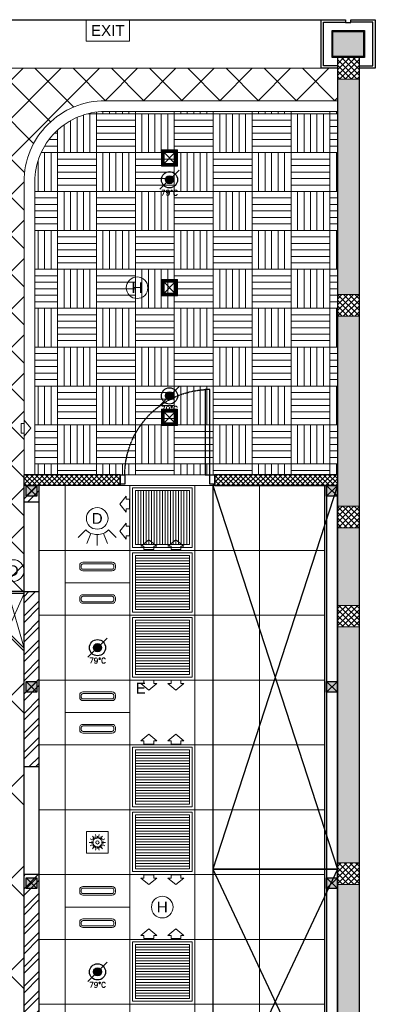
# Model space of a CAD drawing. Header units: millimetres. Extents: x -150 to 37805, y -49 to 13830.
# Tile 16 of 17: x 14410 to 17700, y 4720 to 13830. Entities that reach past the tile are written whole.
import ezdxf
from ezdxf.enums import TextEntityAlignment as Align

# ---------------------------------------------------------------- set-up
doc = ezdxf.new("R2010")
doc.units = ezdxf.units.MM
doc.linetypes.add('( Hidden )', pattern=[0.375, 0.25, -0.125])
doc.linetypes.add('HIDDEN2', pattern=[0.1875, 0.125, -0.0625])
for name, color, linetype, lineweight in [('a- flr dim 02', 1, 'Continuous', 30), ('A-BULKHEAD', 252, 'Continuous', 5), ('A-CLMN P', 1, 'Continuous', 30), ('A-DOOR', 1, 'Continuous', 0), ('A-GA DIM', 1, 'Continuous', 5), ('A-LIGHT', 1, 'Continuous', 5), ('A-LINTEL', 252, '( Hidden )', 0), ('A-Wall & Column', 2, 'Continuous', 0), ('EQ', 252, 'Continuous', 25), ('ND_26_HATCH', 8, 'Continuous', 13), ('WALL', 1, 'Continuous', 5)]:
    doc.layers.add(name, color=color, linetype=linetype, lineweight=lineweight)
for name, color, linetype, lineweight, true_color in [('A-100MM (2)', 7, 'Continuous', 5, 0xff7fff), ('A-CEILING-01', 7, 'Continuous', 5, 0xd56ca8), ('A-CEILING-04', 7, 'Continuous', 5, 0x2776bb), ('A-CEILING-05', 7, 'Continuous', 5, 0x139b48), ('A-CEILING-06', 7, 'Continuous', 5, 0x7957ea), ('ACMV', 5, 'Continuous', 20, 0x0000ff), ('CCTV', 7, 'Continuous', 20, 0x7fff7f), ('FIRE', 1, 'Continuous', 20, 0xff0000), ('M-MEP-ELLG-LIGHT', 5, 'Continuous', 15, 0x0000ff), ('M-MEP-ELTV-CAM', 5, 'Continuous', 20, 0x0000ff), ('XR-CP-DS$0$Level 24', 9, 'Continuous', 0, 0x808080)]:
    doc.layers.add(name, color=color, linetype=linetype, lineweight=lineweight, true_color=true_color)
for name, color, linetype, true_color in [('A-140MM', 7, 'Continuous', 0x9f7fff), ('A-COLOUMN', 5, 'Continuous', 0x0000ff), ('Exhaut Hoods', 7, 'Continuous', 0xf26722), ('FIRE-SPKLR-EQP', 1, 'Continuous', 0xff0000), ('RCP LAYOUT', 9, 'Continuous', 0x808080)]:
    doc.layers.add(name, color=color, linetype=linetype, true_color=true_color)
doc.layers.add('DOOR', color=1, linetype='Continuous')
doc.styles.get("Standard").update_dxf_attribs({"font": 'arial.ttf'})
pattern_1 = [(45, (451552.75, 162145.904), (-26.5165043, 26.5165043), []), (135, (451552.75, 162145.904), (-26.5165043, -26.5165043), [])]
pattern_2 = [(45, (0, 0), (-22.98097, 22.98097), []), (135, (0, 0), (-22.98097, -22.98097), [])]

# ---------------------------------------------------------------- blocks, each defined once
blk = doc.blocks.new('Door-Hurgh')
at = {"layer": 'DOOR', "color": 8, "true_color": 0x808080, "elevation": 0}
for points in [[(43490, 2605), (43540, 2605), (43540, 2705), (43490, 2705)], [(44440, 1705), (44390, 1705), (44390, 2605), (44440, 2605)], [(44440, 2605), (44490, 2605), (44490, 2705), (44440, 2705)]]:
    blk.add_lwpolyline(points, close=True, dxfattribs=at)
at = {"layer": 'EQ', "color": 8, "linetype": 'HIDDEN2', "ltscale": 7, "true_color": 0x808080}
blk.add_arc((44442, 2605, 0), 902, 180.0462, 266.7054, dxfattribs=at)
blk = doc.blocks.new('A$C81f607aa')
at = {"layer": 'A-100MM (2)', "true_color": 0x808080, "transparency": 33554687}
h = blk.add_hatch(dxfattribs=at)
h.set_pattern_fill('ANSI37', color=8, scale=260)
h.set_pattern_definition(pattern_2)
h.paths.add_polyline_path([(138.8, 9620), (-750, 9620), (-750, 9520), (138.8, 9520)])
h = blk.add_hatch(dxfattribs=at)
h.set_pattern_fill('ANSI37', color=8, scale=260)
h.set_pattern_definition(pattern_2)
h.paths.add_polyline_path([(1013.8, 9620), (1013.8, 9520), (2150, 9520), (2150, 9620)])
at = {"layer": 'A-140MM', "lineweight": 0, "true_color": 0x808080}
h = blk.add_hatch(dxfattribs=at)
h.set_pattern_fill('ANSI32', color=8, scale=340)
h.set_pattern_definition([(45, (451552.75, 162145.9), (-90.156115, 90.156115), []), (45, (451612.86, 162145.9), (-90.156115, 90.156115), [])])
h.paths.add_polyline_path([(-610, 5920), (-750, 5920), (-750, 3520), (-610, 3520)])
h.paths.add_polyline_path([(-610, 8540), (-750, 8540), (-750, 6920), (-610, 6920)])
h.paths.add_polyline_path([(-750, 9370), (-610, 9370), (-610, 9520), (-750, 9520)])
at = {"layer": 'A-Wall & Column', "true_color": 0x808080}
h = blk.add_hatch(color=8, dxfattribs=at)
h.dxf.hatch_style = 1
h.paths.add_polyline_path([(2392, 13722), (2108, 13722), (2108, 13488), (2392, 13488)])
at = {"layer": 'ND_26_HATCH', "lineweight": -3, "true_color": 0x808080}
h = blk.add_hatch(dxfattribs=at)
h.set_pattern_fill('ANSI37', color=8, scale=300)
h.set_pattern_definition(pattern_1)
h.paths.add_polyline_path([(2150, 13280), (2350, 13280), (2350, 13480), (2150, 13480)])
at = {"layer": 'ND_26_HATCH', "lineweight": -3, "true_color": 0x808080, "transparency": 33554687}
h = blk.add_hatch(color=8, dxfattribs=at)
h.dxf.hatch_style = 1
h.paths.add_polyline_path([(2350, 5830), (2152, 5830), (2152, 5718.1), (2150.8, 3620), (2350, 3620)])
h.paths.add_polyline_path([(2350, 8211.4), (2150, 8211.4), (2150, 6030), (2350, 6030)])
h.paths.add_polyline_path([(2350, 9130), (2150, 9130), (2150, 8411.4), (2350, 8411.4)])
h.paths.add_polyline_path([(2350, 11087.2), (2150, 11087.2), (2150, 9330), (2350, 9330)])
h.paths.add_polyline_path([(2350, 13280), (2150, 13280), (2150, 11287.2), (2350, 11287.2)])
at = {"layer": 'ND_26_HATCH', "lineweight": -3, "true_color": 0x808080}
h = blk.add_hatch(dxfattribs=at)
h.set_pattern_fill('ANSI37', color=8, scale=300)
h.set_pattern_definition(pattern_1)
h.paths.add_polyline_path([(2150, 11087.2), (2350, 11087.2), (2350, 11287.2), (2150, 11287.2)])
h = blk.add_hatch(dxfattribs=at)
h.set_pattern_fill('ANSI37', color=8, scale=300)
h.set_pattern_definition(pattern_1)
h.paths.add_polyline_path([(2150, 9130), (2350, 9130), (2350, 9330), (2150, 9330)])
h = blk.add_hatch(dxfattribs=at)
h.set_pattern_fill('ANSI37', color=8, scale=300)
h.set_pattern_definition(pattern_1)
h.paths.add_polyline_path([(2150, 8211.4), (2350, 8211.4), (2350, 8411.4), (2150, 8411.4)])
h = blk.add_hatch(dxfattribs=at)
h.set_pattern_fill('ANSI37', color=8, scale=300)
h.set_pattern_definition(pattern_1)
h.paths.add_polyline_path([(2150, 5830), (2350, 5830), (2350, 6030), (2150, 6030)])
at = {"color": 8, "true_color": 0x808080}
for p, q in [((-750, 8522), (-893.7, 8522)), ((-1075.7, 8340), (-750, 8014.3))]:
    blk.add_line(p, q, dxfattribs=at)
blk.add_lwpolyline([(-750, 8540), (-901.2, 8540), (-1101.2, 8340), (-750, 7988.8)], dxfattribs=at)
at = {"layer": 'a- flr dim 02', "color": 8, "lineweight": -3, "true_color": 0x808080}
for points in [[(2150, 9620), (1013.8, 9620), (1013.8, 9520), (2150, 9520)], [(2050, 9520), (2050, 3520), (1038.8, 3520), (1038.8, 3420), (2050, 3420), (2050, 2170)]]:
    blk.add_lwpolyline(points, dxfattribs=at)
at = {"layer": 'A-CLMN P', "color": 8, "lineweight": 25, "true_color": 0x808080}
for points in [[(2150, 13380), (2000, 13380), (2000, 13830), (2225, 13830), (2225, 13805), (2275, 13805), (2275, 13830), (2500, 13830), (2500, 13380), (2350, 13380)], [(2150, 13402), (2022, 13402), (2022, 13808), (2223, 13808)], [(2350, 13402), (2478, 13402), (2478, 13808), (2277, 13808)]]:
    blk.add_lwpolyline(points, dxfattribs=at)
for points in [[(2100, 13730), (2400, 13730), (2400, 13480), (2100, 13480)], [(2108, 13722), (2392, 13722), (2392, 13488), (2108, 13488)]]:
    blk.add_lwpolyline(points, close=True, dxfattribs=at)
at = {"layer": 'A-LINTEL', "color": 8, "lineweight": 0, "ltscale": 8, "true_color": 0x808080}
for points in [[(138.8, 9620), (1013.8, 9620)], [(1013.8, 9520), (138.8, 9520)]]:
    blk.add_lwpolyline(points, dxfattribs=at)
at = {"layer": 'A-Wall & Column', "color": 8, "lineweight": -3, "true_color": 0x808080}
for p, q in [((2150, 13480), (2150, 2170)), ((2350, 13480), (2350, 0)), ((138.8, 9620), (-750, 9620)), ((-750, 3520), (-750, 9620)), ((-610, 9618), (-610, 9620)), ((138.8, 9620), (138.8, 9520)), ((2150, 9620), (1013.8, 9620)), ((1013.8, 9620), (1013.8, 9520)), ((138.8, 9520), (-750, 9520)), ((-610, 3520), (-610, 9520)), ((2150, 9520), (1013.8, 9520)), ((2030, 9520), (2030, 3520)), ((-750, 9370), (-610, 9370)), ((-750, 8540), (-610, 8540)), ((-750, 6920), (-610, 6920)), ((-610, 5920), (-750, 5920))]:
    blk.add_line(p, q, dxfattribs=at)
blk.add_lwpolyline([(-14850, 13830), (2000, 13830)], dxfattribs=at)
at = {"layer": 'A-Wall & Column', "color": 8, "true_color": 0x808080}
for points in [[(2150, 13280), (2350, 13280), (2350, 13480), (2150, 13480)], [(2150, 11087.2), (2350, 11087.2), (2350, 11287.2), (2150, 11287.2)], [(2150, 9130), (2350, 9130), (2350, 9330), (2150, 9330)], [(2150, 8211.4), (2350, 8211.4), (2350, 8411.4), (2150, 8411.4)], [(2150, 5830), (2350, 5830), (2350, 6030), (2150, 6030)]]:
    blk.add_lwpolyline(points, close=True, dxfattribs=at)
at = {"layer": 'A-Wall & Column', "color": 8, "lineweight": 0, "true_color": 0x808080}
for points in [[(-906.5, 8170.8), (-750, 8522)], [(-893.7, 8522), (-750, 8014.3)]]:
    blk.add_lwpolyline(points, dxfattribs=at)
at = {"layer": 'WALL', "color": 8, "lineweight": -3, "true_color": 0x808080}
for p, q in [((138.8, 9620), (138.8, 9520)), ((1013.8, 9620), (1013.8, 9520))]:
    blk.add_line(p, q, dxfattribs=at)
at = {"layer": 'A-DOOR', "color": 8, "lineweight": 9, "true_color": 0x808080, "xscale": -0.8750571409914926, "yscale": 0.8750571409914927, "zscale": 0.8750571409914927, "rotation": 180}
blk.add_blockref('Door-Hurgh', (-37917.2, 11899.3, 0), dxfattribs=at)
blk = doc.blocks.new('A$C4c94997f')
at = {"true_color": 0x808080}
h = blk.add_hatch(color=8, dxfattribs=at)
h.dxf.hatch_style = 1
h.paths.add_polyline_path([(-2880, 0), (-2780, 0), (-2780, -100), (-2880, -100)])
h.paths.add_polyline_path([(-100, 0), (0, 0), (0, -100), (-100, -100)])
h.paths.add_polyline_path([(-2880, -1812), (-2780, -1812), (-2780, -1912), (-2880, -1912)])
h.paths.add_polyline_path([(-2880, -3630), (-2780, -3630), (-2780, -3730), (-2880, -3730)])
h.paths.add_polyline_path([(-2880, -5440), (-2780, -5440), (-2780, -5540), (-2880, -5540)])
h.paths.add_polyline_path([(-2148, -7250), (-2048, -7250), (-2048, -7350), (-2148, -7350)])
h.paths.add_polyline_path([(-100, -7250), (0, -7250), (0, -7350), (-100, -7350)])
h.paths.add_polyline_path([(-100, -5440), (0, -5440), (0, -5540), (-100, -5540)])
h.paths.add_polyline_path([(-100, -3630), (0, -3630), (0, -3730), (-100, -3730)])
h.paths.add_polyline_path([(-100, -1812), (0, -1812), (0, -1912), (-100, -1912)])
at = {"layer": 'A-COLOUMN', "color": 8, "true_color": 0x808080}
for p, q in [((-2780, 0), (-2880, -100)), ((-2880, 0), (-2780, -100)), ((0, 0), (-100, -100)), ((-100, 0), (0, -100)), ((-2780, -1812), (-2880, -1912)), ((-2880, -1812), (-2780, -1912)), ((0, -1812), (-100, -1912)), ((-100, -1812), (0, -1912)), ((-2780, -3630), (-2880, -3730)), ((-2880, -3630), (-2780, -3730)), ((0, -3630), (-100, -3730)), ((-100, -3630), (0, -3730)), ((-2780, -5440), (-2880, -5540)), ((-2880, -5440), (-2780, -5540)), ((0, -5440), (-100, -5540)), ((-100, -5440), (0, -5540)), ((-2048, -7250), (-2148, -7350)), ((-2148, -7250), (-2048, -7350)), ((0, -7250), (-100, -7350)), ((-100, -7250), (0, -7350))]:
    blk.add_line(p, q, dxfattribs=at)
for points in [[(-2880, 0), (-2780, 0), (-2780, -100), (-2880, -100)], [(-100, 0), (0, 0), (0, -100), (-100, -100)], [(-2880, -1812), (-2780, -1812), (-2780, -1912), (-2880, -1912)], [(-100, -1812), (0, -1812), (0, -1912), (-100, -1912)], [(-2880, -3630), (-2780, -3630), (-2780, -3730), (-2880, -3730)], [(-100, -3630), (0, -3630), (0, -3730), (-100, -3730)], [(-2880, -5440), (-2780, -5440), (-2780, -5540), (-2880, -5540)], [(-100, -5440), (0, -5440), (0, -5540), (-100, -5540)], [(-2148, -7250), (-2048, -7250), (-2048, -7350), (-2148, -7350)], [(-100, -7250), (0, -7250), (0, -7350), (-100, -7350)]]:
    blk.add_lwpolyline(points, close=True, dxfattribs=at)
blk = doc.blocks.new('A$C256bf26b')
at = {"layer": 'A-CEILING-01', "true_color": 0x808080}
h = blk.add_hatch(dxfattribs=at)
h.set_pattern_fill('ANSI37', color=8, scale=2000)
h.set_pattern_definition([(45, (0, 0), (-176.7767, 176.7767), []), (135, (0, 0), (-176.7767, -176.7767), [])])
edge = h.paths.add_edge_path()
edge.add_line((17350, 13380), (12020, 13380))
edge.add_line((12020, 13380), (12020, 13280))
edge.add_line((12020, 13280), (11820, 13280))
edge.add_line((11820, 13280), (11820, 13380))
edge.add_line((11820, 13380), (6090, 13380))
edge.add_line((6090, 13380), (6090, 13280))
edge.add_line((6090, 13280), (5890, 13280))
edge.add_line((5890, 13280), (5890, 13380))
edge.add_line((5890, 13380), (350, 13380))
edge.add_line((350, 13380), (200, 13380))
edge.add_line((200, 13380), (200, 4520))
edge.add_line((200, 4520), (650, 4520))
edge.add_line((650, 4520), (650, 4220))
edge.add_line((650, 4220), (200, 4220))
edge.add_line((200, 4220), (200, 3270))
edge.add_line((200, 3270), (3945, 3270))
edge.add_line((3945, 3270), (3945, 3920))
edge.add_line((3945, 3920), (6135, 3920))
edge.add_line((6135, 3920), (6135, 3270))
edge.add_line((6135, 3270), (9805, 3270))
edge.add_line((9805, 3270), (9805, 3070))
edge.add_line((9805, 3070), (10125.7, 3070))
edge.add_line((10125.7, 3070), (10125.7, 3423))
edge.add_line((10125.7, 3423), (11242.1, 4539.4))
edge.add_line((11242.1, 4539.4), (10770.1, 5011.3))
edge.add_line((10770.1, 5011.3), (11904.4, 6145.6))
edge.add_line((11904.4, 6145.6), (14298.8, 8540))
edge.add_line((14298.8, 8540), (14450, 8540))
edge.add_line((14450, 8540), (14450, 9620))
edge.add_line((14450, 9620), (14450, 12330))
edge.add_arc((15200, 12330), 750, 90, 180, ccw=False)
edge.add_line((15200, 13080), (17350, 13080))
edge.add_line((17350, 13080), (17350, 13380))
h.paths.add_polyline_path([(5890.1, 11294.2), (6090.1, 11294.2), (6090.1, 11094.2), (5890.1, 11094.2)], flags=16)
h.paths.add_polyline_path([(5890.1, 9330), (6090.1, 9330), (6090.1, 9130), (5890.1, 9130)], flags=16)
h.paths.add_polyline_path([(5890, 8418.4), (6090, 8418.4), (6090, 8218.4), (5890, 8218.4)], flags=16)
h.paths.add_polyline_path([(5890, 6030), (6090, 6030), (6090, 5830), (5890, 5830)], flags=16)
h.paths.add_polyline_path([(11820, 8418.4), (12020, 8418.4), (12020, 8218.4), (11820, 8218.4)], flags=16)
h.paths.add_polyline_path([(11820, 9330), (12020, 9330), (12020, 9130), (11820, 9130)], flags=16)
h.paths.add_polyline_path([(11820.1, 11294.2), (12020.1, 11294.2), (12020.1, 11094.2), (11820.1, 11094.2)], flags=16)
at = {"layer": 'A-CEILING-04', "true_color": 0x808080}
h = blk.add_hatch(dxfattribs=at)
h.set_pattern_fill('_USER', color=8, scale=600, angle=134.95, double=1, pattern_type=0)
h.set_pattern_definition([(134.95, (10911.55, 5011.3), (-424.634, -423.89), []), (224.95, (10911.55, 5011.3), (423.89, -424.634), [])])
h.paths.add_polyline_path([(14450, 6923.4), (14450, 7988.8), (14169.5, 8269.3), (11987.9, 6087.6), (12145.5, 5930), (11920, 5704.5), (11762.4, 5862.1), (10911.5, 5011.3), (12402.8, 3520), (14450, 3520)])
at = {"layer": 'A-CEILING-06', "true_color": 0x808080}
h = blk.add_hatch(dxfattribs=at)
h.set_pattern_fill('AR-PARQ1', color=8, scale=30)
h.set_pattern_definition([(90, (0, 0), (-360, 360), [360, -360]), (90, (60, 0), (-360, 360), [360, -360]), (90, (120, 0), (-360, 360), [360, -360]), (90, (180, 0), (-360, 360), [360, -360]), (90, (240, 0), (-360, 360), [360, -360]), (90, (300, 0), (-360, 360), [360, -360]), (90, (360, 0), (-360, 360), [360, -360]), (0, (0, 360), (360, -360), [360, -360]), (0, (0, 420), (360, -360), [360, -360]), (0, (0, 480), (360, -360), [360, -360]), (0, (0, 540), (360, -360), [360, -360]), (0, (0, 600), (360, -360), [360, -360]), (0, (0, 660), (360, -360), [360, -360]), (0, (0, 720), (360, -360), [360, -360])])
edge = h.paths.add_edge_path()
edge.add_line((17350, 13030), (17350, 9620))
edge.add_line((17350, 9620), (14550, 9620))
edge.add_line((14550, 9620), (14550, 12330))
edge.add_arc((15200, 12330), 650, 90, 180, ccw=False)
edge.add_line((15200, 12980), (17350, 12980))
at = {"layer": 'A-BULKHEAD', "color": 8, "ltscale": 5, "true_color": 0x808080}
blk.add_lwpolyline([(14450, 9620), (14450, 12330, -0.414214), (15200, 13080), (17350, 13080), (17350, 12980), (15200, 12980, 0.414214), (14550, 12330), (14550, 9620), (14450, 9620)], format="xyb", dxfattribs=at)
at = {"layer": 'A-CEILING-01', "color": 8, "true_color": 0x808080}
for points in [[(6135, 3270), (9805, 3270), (9805, 3070), (10125.7, 3070), (10125.7, 3423), (11240.4, 4537.7), (10770.1, 5011.3), (11904.4, 6145.6), (14298.8, 8540), (14450, 8540), (14450, 9620), (14450, 12330, -0.414214), (15200, 13080), (17350, 13080), (17350, 13380), (12020, 13380), (12020, 13280), (11820, 13280), (11820, 13380), (6090, 13380)], [(17350, 12980), (17350, 9620), (14550, 9620), (14550, 12330, -0.414214), (15200, 12980), (17350, 12980)]]:
    blk.add_lwpolyline(points, format="xyb", dxfattribs=at)
blk.add_lwpolyline([(15490.9, 3520), (14590, 3520), (14590, 9520), (17230, 9520), (17230, 3520), (16390.9, 3520)], close=True, dxfattribs=at)
blk.add_lwpolyline([(11762.4, 5862.1), (11762.4, 5862.1), (10911.5, 5011.3), (12402.8, 3520), (14450, 3520), (14450, 6923.4), (14450, 7988.8), (14169.5, 8269.3), (11987.9, 6087.6), (12145.5, 5930), (11920, 5704.5), (11762.4, 5862.1), (11762.4, 5862.1)], dxfattribs=at)
at = {"layer": 'A-CEILING-05', "color": 8, "linetype": 'Continuous', "true_color": 0x808080}
for p, q in [((14830, 3520), (14830, 9520)), ((15430, 3520), (15430, 9520)), ((16030, 3520), (16030, 9520)), ((16630, 3520), (16630, 9520)), ((14590, 8920), (17230, 8920)), ((14590, 8320), (17230, 8320)), ((14590, 7720), (17230, 7720)), ((14590, 7120), (17230, 7120)), ((14590, 6520), (17230, 6520)), ((14590, 5920), (17230, 5920)), ((14590, 5320), (17230, 5320)), ((14590, 4720), (17230, 4720))]:
    blk.add_line(p, q, dxfattribs=at)
at = {"layer": 'XR-CP-DS$0$Level 24', "color": 8, "linetype": 'Continuous', "lineweight": 0, "true_color": 0x808080}
blk.add_line((350, 13380), (17200, 13380), dxfattribs=at)
at = {"color": 8, "true_color": 0x808080}
blk.add_blockref('A$C81f607aa', (15200, 0), dxfattribs=at)
at = {"layer": 'A-GA DIM', "color": 8, "true_color": 0x808080}
blk.add_blockref('A$C4c94997f', (17350, 9520), dxfattribs=at)
blk = doc.blocks.new('A$C526f7b77')
at = {"layer": 'Exhaut Hoods', "linetype": 'Continuous', "ltscale": 750}
for points in [[(12008.2, 5970.1), (13160, 5970.1), (13160, 9520), (12008.2, 9520)], [(12008.2, 3520), (13160, 3520), (13160, 5970.1), (12008.2, 5970.1)]]:
    blk.add_lwpolyline(points, close=True, dxfattribs=at)
at = {"layer": 'Exhaut Hoods'}
for points in [[(13160, 9520), (12008.2, 5970.1)], [(12008.2, 9520), (13160, 5970.1)], [(13160, 5970.1), (12008.2, 3520)], [(12008.2, 5970.1), (13160, 3520)]]:
    blk.add_lwpolyline(points, dxfattribs=at)
blk = doc.blocks.new('A$C361b1b60')
at = {"layer": 'ACMV', "color": 8, "true_color": 0x808080}
for p, q in [((-2045, 9473), (-2045, 8973)), ((-2020, 9473), (-2020, 8973)), ((-1995, 9473), (-1995, 8973)), ((-1970, 9473), (-1970, 8973)), ((-1945, 9473), (-1945, 8973)), ((-1920, 9473), (-1920, 8973)), ((-1895, 9473), (-1895, 8973)), ((-1870, 9473), (-1870, 8973)), ((-1845, 9473), (-1845, 8973)), ((-1820, 9473), (-1820, 8973)), ((-1795, 9473), (-1795, 8973)), ((-1770, 9473), (-1770, 8973)), ((-1745, 9473), (-1745, 8973)), ((-1720, 9473), (-1720, 8973)), ((-1695, 9473), (-1695, 8973)), ((-1670, 9473), (-1670, 8973)), ((-1645, 9473), (-1645, 8973)), ((-1620, 9473), (-1620, 8973)), ((-1595, 9473), (-1595, 8973)), ((-1570, 8848), (-2070, 8848)), ((-1570, 8823), (-2070, 8823)), ((-1570, 8798), (-2070, 8798)), ((-1570, 8773), (-2070, 8773)), ((-1570, 8748), (-2070, 8748)), ((-1570, 8723), (-2070, 8723)), ((-1570, 8698), (-2070, 8698)), ((-1570, 8673), (-2070, 8673)), ((-1570, 8648), (-2070, 8648)), ((-1570, 8623), (-2070, 8623)), ((-1570, 8598), (-2070, 8598)), ((-1570, 8573), (-2070, 8573)), ((-1570, 8548), (-2070, 8548)), ((-1570, 8523), (-2070, 8523)), ((-1570, 8498), (-2070, 8498)), ((-1570, 8473), (-2070, 8473)), ((-1570, 8448), (-2070, 8448)), ((-1570, 8423), (-2070, 8423)), ((-1570, 8398), (-2070, 8398)), ((-2070, 8248), (-1570, 8248)), ((-2070, 8223), (-1570, 8223)), ((-2070, 8198), (-1570, 8198)), ((-2070, 8173), (-1570, 8173)), ((-2070, 8148), (-1570, 8148)), ((-2070, 8123), (-1570, 8123)), ((-2070, 8098), (-1570, 8098)), ((-2070, 8073), (-1570, 8073)), ((-2070, 8048), (-1570, 8048)), ((-2070, 8023), (-1570, 8023)), ((-2070, 7998), (-1570, 7998)), ((-2070, 7973), (-1570, 7973)), ((-2070, 7948), (-1570, 7948)), ((-2070, 7923), (-1570, 7923)), ((-2070, 7898), (-1570, 7898)), ((-2070, 7873), (-1570, 7873)), ((-2070, 7848), (-1570, 7848)), ((-2070, 7823), (-1570, 7823)), ((-2070, 7798), (-1570, 7798)), ((-1570, 7048), (-2070, 7048)), ((-1570, 7023), (-2070, 7023)), ((-1570, 6998), (-2070, 6998)), ((-1570, 6973), (-2070, 6973)), ((-1570, 6948), (-2070, 6948)), ((-1570, 6923), (-2070, 6923)), ((-1570, 6898), (-2070, 6898)), ((-1570, 6873), (-2070, 6873)), ((-1570, 6848), (-2070, 6848)), ((-1570, 6823), (-2070, 6823)), ((-1570, 6798), (-2070, 6798)), ((-1570, 6773), (-2070, 6773)), ((-1570, 6748), (-2070, 6748)), ((-1570, 6723), (-2070, 6723)), ((-1570, 6698), (-2070, 6698)), ((-1570, 6673), (-2070, 6673)), ((-1570, 6648), (-2070, 6648)), ((-1570, 6623), (-2070, 6623)), ((-1570, 6598), (-2070, 6598)), ((-2070, 6448), (-1570, 6448)), ((-2070, 6423), (-1570, 6423)), ((-2070, 6398), (-1570, 6398)), ((-2070, 6373), (-1570, 6373)), ((-2070, 6348), (-1570, 6348)), ((-2070, 6323), (-1570, 6323)), ((-2070, 6298), (-1570, 6298)), ((-2070, 6273), (-1570, 6273)), ((-2070, 6248), (-1570, 6248)), ((-2070, 6223), (-1570, 6223)), ((-2070, 6198), (-1570, 6198)), ((-2070, 6173), (-1570, 6173)), ((-2070, 6148), (-1570, 6148)), ((-2070, 6123), (-1570, 6123)), ((-2070, 6098), (-1570, 6098)), ((-2070, 6073), (-1570, 6073)), ((-2070, 6048), (-1570, 6048)), ((-2070, 6023), (-1570, 6023)), ((-2070, 5998), (-1570, 5998)), ((-1570, 5248), (-2070, 5248)), ((-1570, 5223), (-2070, 5223)), ((-1570, 5198), (-2070, 5198)), ((-1570, 5173), (-2070, 5173)), ((-1570, 5148), (-2070, 5148)), ((-1570, 5123), (-2070, 5123)), ((-1570, 5098), (-2070, 5098)), ((-1570, 5073), (-2070, 5073)), ((-1570, 5048), (-2070, 5048)), ((-1570, 5023), (-2070, 5023)), ((-1570, 4998), (-2070, 4998)), ((-1570, 4973), (-2070, 4973)), ((-1570, 4948), (-2070, 4948)), ((-1570, 4923), (-2070, 4923)), ((-1570, 4898), (-2070, 4898)), ((-1570, 4873), (-2070, 4873)), ((-1570, 4848), (-2070, 4848)), ((-1570, 4823), (-2070, 4823)), ((-1570, 4798), (-2070, 4798))]:
    blk.add_line(p, q, dxfattribs=at)
at = {"layer": 'ACMV'}
for points in [[(-3037.5, 10050.3), (-3097.5, 10125.3), (-3097.5, 10095.3), (-3127.5, 10095.3), (-3127.5, 10005.3), (-3097.5, 10005.3), (-3097.5, 9975.3), (-3037.5, 10050.3)], [(-2215, 9348), (-2155, 9423), (-2155, 9393), (-2125, 9393), (-2125, 9303), (-2155, 9303), (-2155, 9273), (-2215, 9348)], [(-2215, 9098), (-2155, 9173), (-2155, 9143), (-2125, 9143), (-2125, 9053), (-2155, 9053), (-2155, 9023), (-2215, 9098)], [(-1945, 9018), (-1870, 8958), (-1900, 8958), (-1900, 8928), (-1990, 8928), (-1990, 8958), (-2020, 8958), (-1945, 9018)], [(-1695, 9018), (-1620, 8958), (-1650, 8958), (-1650, 8928), (-1740, 8928), (-1740, 8958), (-1770, 8958), (-1695, 9018)], [(-1945, 7628), (-2020, 7688), (-1990, 7688), (-1990, 7718), (-1900, 7718), (-1900, 7688), (-1870, 7688), (-1945, 7628)], [(-1695, 7628), (-1770, 7688), (-1740, 7688), (-1740, 7718), (-1650, 7718), (-1650, 7688), (-1620, 7688), (-1695, 7628)], [(-1945, 7218), (-1870, 7158), (-1900, 7158), (-1900, 7128), (-1990, 7128), (-1990, 7158), (-2020, 7158), (-1945, 7218)], [(-1695, 7218), (-1620, 7158), (-1650, 7158), (-1650, 7128), (-1740, 7128), (-1740, 7158), (-1770, 7158), (-1695, 7218)], [(-1945, 5828), (-2020, 5888), (-1990, 5888), (-1990, 5918), (-1900, 5918), (-1900, 5888), (-1870, 5888), (-1945, 5828)], [(-1695, 5828), (-1770, 5888), (-1740, 5888), (-1740, 5918), (-1650, 5918), (-1650, 5888), (-1620, 5888), (-1695, 5828)], [(-1945, 5418), (-1870, 5358), (-1900, 5358), (-1900, 5328), (-1990, 5328), (-1990, 5358), (-2020, 5358), (-1945, 5418)], [(-1695, 5418), (-1620, 5358), (-1650, 5358), (-1650, 5328), (-1740, 5328), (-1740, 5358), (-1770, 5358), (-1695, 5418)]]:
    blk.add_lwpolyline(points, dxfattribs=at)
for points in [[(-2095, 9498), (-2095, 8948), (-1545, 8948), (-1545, 9498)], [(-2070, 9473), (-2070, 8973), (-1570, 8973), (-1570, 9473)], [(-1545, 8898), (-2095, 8898), (-2095, 8348), (-1545, 8348)], [(-1570, 8873), (-2070, 8873), (-2070, 8373), (-1570, 8373)], [(-2095, 7748), (-1545, 7748), (-1545, 8298), (-2095, 8298)], [(-2070, 7773), (-1570, 7773), (-1570, 8273), (-2070, 8273)], [(-1545, 7098), (-2095, 7098), (-2095, 6548), (-1545, 6548)], [(-1570, 7073), (-2070, 7073), (-2070, 6573), (-1570, 6573)], [(-2095, 5948), (-1545, 5948), (-1545, 6498), (-2095, 6498)], [(-2070, 5973), (-1570, 5973), (-1570, 6473), (-2070, 6473)], [(-1545, 5298), (-2095, 5298), (-2095, 4748), (-1545, 4748)], [(-1570, 5273), (-2070, 5273), (-2070, 4773), (-1570, 4773)]]:
    blk.add_lwpolyline(points, close=True, dxfattribs=at)
blk = doc.blocks.new('EXIT LIGHT')
at = {"color": 0}
blk.add_lwpolyline([(-200, -200), (200, -200), (200, 0), (-200, 0)], close=True, dxfattribs=at)
blk.add_attdef('EXIT', text='', height=100, dxfattribs=at).set_placement((0, -100), align=Align.MIDDLE_CENTER)
blk = doc.blocks.new('*U71')
at = {"lineweight": 0}
h = blk.add_hatch(dxfattribs=at)
h.set_pattern_fill('ANSI31', color=0)
h.set_pattern_definition([(45, (0, 0), (-0.08838835, 0.08838835), [])])
h.paths.add_polyline_path([(50, 50), (75, 75), (-75, 75), (-50, 50)])
h.paths.add_polyline_path([(50, -50), (75, -75), (75, 75), (50, 50)])
h.paths.add_polyline_path([(-50, -50), (-75, -75), (75, -75), (50, -50)])
h.paths.add_polyline_path([(-50, 50), (-75, 75), (-75, -75), (-50, -50)])
at = {"color": 0}
for p, q in [((-50, 50), (50, -50)), ((-50, -50), (50, 50))]:
    blk.add_line(p, q, dxfattribs=at)
at = {"color": 0, "lineweight": 0}
for points in [[(-75, 75), (75, 75), (75, -75), (-75, -75)], [(-50, 50), (50, 50), (50, -50), (-50, -50)]]:
    blk.add_lwpolyline(points, close=True, dxfattribs=at)
blk = doc.blocks.new('LIGHT-600X600MM')
at = {"color": 0}
blk.add_line((300, 0), (-300, 0), dxfattribs=at)
blk.add_lwpolyline([(-300, 300), (-300, -300), (300, -300), (300, 300)], close=True, dxfattribs=at)
for points in [[(-165, 160), (-165, 140, 0.414214), (-135, 110), (135, 110, 0.414214), (165, 140), (165, 160, 0.414214), (135, 190), (-135, 190, 0.414214)], [(-150, 160), (-150, 140, 0.414214), (-135, 125), (135, 125, 0.414214), (150, 140), (150, 160, 0.414214), (135, 175), (-135, 175, 0.414214)], [(-165, -160), (-165, -140, -0.414214), (-135, -110), (135, -110, -0.414214), (165, -140), (165, -160, -0.414214), (135, -190), (-135, -190, -0.414214)], [(-150, -160), (-150, -140, -0.414214), (-135, -125), (135, -125, -0.414214), (150, -140), (150, -160, -0.414214), (135, -175), (-135, -175, -0.414214)]]:
    blk.add_lwpolyline(points, format="xyb", close=True, dxfattribs=at)
blk.add_attdef('E', text='', height=100).set_placement((400, 250), align=Align.MIDDLE_CENTER)
blk = doc.blocks.new('A$C98a85b24')
at = {"layer": 'M-MEP-ELLG-LIGHT', "color": 6, "true_color": 0xff00ff}
blk.add_blockref('EXIT LIGHT', (11035, 13830), dxfattribs=at).add_auto_attribs({'EXIT': 'EXIT'})
for name, p in [('*U71', (11605.7, 12550)), ('*U71', (11605.7, 11350)), ('*U71', (11605.7, 10150)), ('LIGHT-600X600MM', (10940, 8620)), ('LIGHT-600X600MM', (10940, 5620))]:
    blk.add_blockref(name, p, dxfattribs=at)
ref = blk.add_blockref('LIGHT-600X600MM', (10940, 7420), dxfattribs=at)
ref.add_attrib('E', 'E', dxfattribs={"layer": '0', "color": 0, "height": 100}).set_placement((11340, 7645), align=Align.MIDDLE_CENTER)
blk = doc.blocks.new('A$Caf3f7392')
at = {"layer": 'A-LIGHT', "color": 6, "true_color": 0xff00ff}
blk.add_blockref('A$C98a85b24', (-13360, 0), dxfattribs=at)
blk = doc.blocks.new('HD-CM')
at = {"color": 0}
blk.add_circle((0, 0), 100, dxfattribs=at)
blk.add_attdef('H', text='', height=100, dxfattribs=at).set_placement((0, 0), align=Align.MIDDLE_CENTER)
blk = doc.blocks.new('RI-CM')
at = {"color": 0}
for p, q in [((-37.5, 0), (-75, 0)), ((-33.8, 16.3), (-67.6, 32.5)), ((-36.6, 8.3), (-54.8, 12.5)), ((-23.4, 29.3), (-46.8, 58.6)), ((-29.3, 23.4), (-44, 35.1)), ((-16.3, 33.8), (-24.4, 50.7)), ((-8.3, 36.6), (-16.7, 73.1)), ((0, 37.5), (0, 56.3)), ((8.3, 36.6), (16.7, 73.1)), ((16.3, 33.8), (24.4, 50.7)), ((23.4, 29.3), (46.8, 58.6)), ((29.3, 23.4), (44, 35.1)), ((33.8, 16.3), (67.6, 32.5)), ((36.6, 8.3), (54.8, 12.5)), ((37.5, 0), (75, 0)), ((-37.5, 0), (-75, 0)), ((-33.8, -16.3), (-67.6, -32.5)), ((-36.6, -8.3), (-54.8, -12.5)), ((-23.4, -29.3), (-46.8, -58.6)), ((-29.3, -23.4), (-44, -35.1)), ((-16.3, -33.8), (-24.4, -50.7)), ((-8.3, -36.6), (-16.7, -73.1)), ((0, -37.5), (0, -56.3)), ((0, -37.5), (0, -56.3)), ((8.3, -36.6), (16.7, -73.1)), ((16.3, -33.8), (24.4, -50.7)), ((23.4, -29.3), (46.8, -58.6)), ((29.3, -23.4), (44, -35.1)), ((33.8, -16.3), (67.6, -32.5)), ((36.6, -8.3), (54.8, -12.5)), ((37.5, 0), (75, 0))]:
    blk.add_line(p, q, dxfattribs=at)
blk.add_lwpolyline([(-100, 100), (100, 100), (100, -100), (-100, -100)], close=True, dxfattribs=at)
blk.add_circle((0, 0), 15, dxfattribs=at)
blk = doc.blocks.new('A$C641fc0c6')
at = {"layer": 'FIRE'}
for p in [(15495.7, 11350), (15729.2, 5619.5)]:
    blk.add_blockref('HD-CM', p, dxfattribs=at).add_auto_attribs({'H': 'H'})
blk.add_blockref('RI-CM', (15129.2, 6218.2), dxfattribs=at)
blk = doc.blocks.new('SPKLR-EQP-PENDENT-93C')
at = {"layer": 'FIRE-SPKLR-EQP'}
h = blk.add_hatch(color=256, dxfattribs=at)
h.dxf.hatch_style = 1
h.paths.add_polyline_path([(37.5, 0, 1), (-37.5, 0, 1)])
blk.add_line((-88.4, -88.4), (88.4, 88.4), dxfattribs=at)
for radius in [75, 37.5]:
    blk.add_circle((0, 0), radius, dxfattribs=at)
at = {"layer": 'FIRE-SPKLR-EQP', "insert": (0, -120.1), "char_height": 50, "attachment_point": 5}
blk.add_mtext_dynamic_manual_height_columns('\\pxqc;{\\Fromans|c0;79%%DC}', width=160.024, gutter_width=3324.7, heights=[0], dxfattribs=at)
blk = doc.blocks.new('A$Cd44347d8')
at = {"layer": 'FIRE'}
for p in [(15795.7, 12349.1), (15795.7, 10349.1), (15130, 8020), (15130, 5020)]:
    blk.add_blockref('SPKLR-EQP-PENDENT-93C', p, dxfattribs=at)
blk = doc.blocks.new('DOME-CCTV-CM')
at = {"color": 0}
for p, q in [((106.1, 106.1), (176.8, 176.8)), ((138.6, 57.4), (231, 95.7)), ((150, 0), (250, 0)), ((138.6, -57.4), (231, -95.7)), ((106.1, -106.1), (176.8, -176.8))]:
    blk.add_line(p, q, dxfattribs=at)
blk.add_circle((0, 0), 100, dxfattribs=at)
blk.add_arc((0, 0), 150, 315, 45, dxfattribs=at)
blk.add_attdef('D', text='', height=100, dxfattribs=at).set_placement((0, 0), align=Align.MIDDLE_CENTER)
blk = doc.blocks.new('A$C59ca83b8')
at = {"layer": 'CCTV'}
ref = blk.add_blockref('DOME-CCTV-CM', (15127, 9215.7), dxfattribs=dict(at, rotation=270))
ref.add_attrib('D', 'D', dxfattribs={"layer": 'M-MEP-ELTV-CAM', "color": 0, "height": 100}).set_placement((15127, 9215.7), align=Align.MIDDLE_CENTER)
ref = blk.add_blockref('DOME-CCTV-CM', (14349.8, 8733), dxfattribs=dict(at, rotation=150.2444243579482))
ref.add_attrib('D', 'D', dxfattribs={"layer": 'M-MEP-ELTV-CAM', "color": 0, "height": 100}).set_placement((14349.8, 8733), align=Align.MIDDLE_CENTER)

msp = doc.modelspace()

# ---------------------------------------------------------------- block references
for name, p in [('A$Caf3f7392', (17550, 0)), ('A$C59ca83b8', (0, 0)), ('A$C641fc0c6', (0, 0)), ('A$Cd44347d8', (0, 0)), ('A$C361b1b60', (17550, 0))]:
    msp.add_blockref(name, p)
at = {"layer": 'Exhaut Hoods'}
msp.add_blockref('A$C526f7b77', (4190, 0), dxfattribs=at)
at = {"layer": 'RCP LAYOUT'}
msp.add_blockref('A$C256bf26b', (0, 0), dxfattribs=at)

doc.saveas('drawing.dxf')
